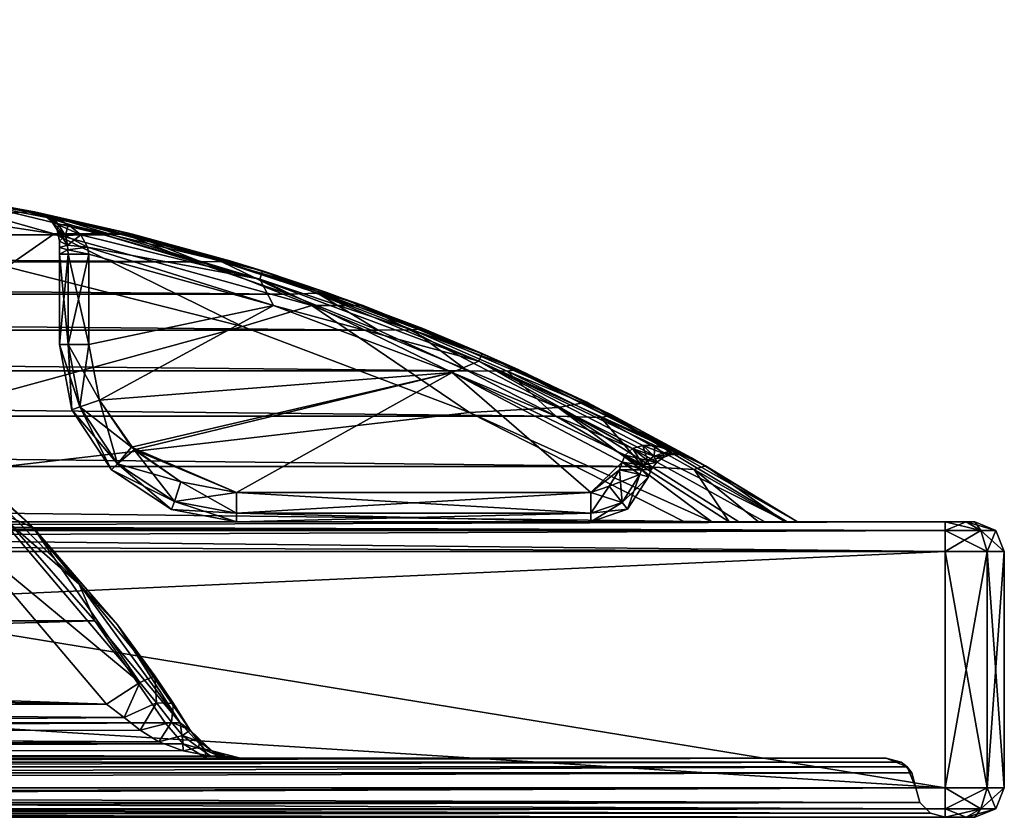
# Model space of a CAD drawing. Header units: inches. Extents: x -450 to 450, y 0 to 165.
# Tile 10 of 10: x 283 to 450, y 0 to 135. Entities that reach past the tile are written whole.
import ezdxf

# ---------------------------------------------------------------- set-up
doc = ezdxf.new("R2010")
doc.units = ezdxf.units.IN
doc.header["$MEASUREMENT"] = 0
doc.layers.add('Layer 1', color=7, linetype='Continuous')

# ---------------------------------------------------------------- blocks, each defined once
blk = doc.blocks.new('ML 90x47')
at = {"color": 9, "true_color": 0xc0c0c0}
mesh = blk.add_polyface(dxfattribs=at)
corners = [(440, 0, 230), (-440, 0, 225), (-440, 0, 230), (-440, 0, -225), (440, 0, -225), (-440, 0, -230), (-110.17, 73.51, 235), (-195, 45, 235), (-195, 135, 235), (-113.7, 69.71, 215), (-175, 135, 215), (-175, 25, 215), (-19.49, 10, 181.24), (-430, 10, 215), (-14.57, 10, 187.07), (-7.82, 10, 191.08), (0, 10, 192.5), (-240.6, 98.86, 210), (-200, 50, 210), (-281.24, 93.18, 210), (-200, 100, 210), (403.42, 50, -210), (-403.42, 50, -210), (-440, 50, -230), (-200, 50, 230), (440, 45, -235), (-440, 45, -235), (-440, 5, -235), (-203.77, 100.15, 82.91), (-224.25, 92.16, -118.91), (-233.68, 87.64, 83.95), (-247.4, 79.79, -133.28), (-9.65, 27.58, 98.46), (-274.04, 47.3, 96.74), (-297.94, 19.13, 99.2), (0, 35, 97.81), (-245.13, 70.32, 94.72), (-175, 90, 110.77), (-175, 25, 110.77), (-437.48, 0.68, -222.48), (437.48, 0.68, -222.48), (-440, 1.46, 233.54), (-440, 5, 235), (440, 5, 235), (440, 1.46, 233.54), (-440, 1.46, -233.54), (440, 0, -230), (440, 1.46, -233.54), (-200, 135, 230), (-199.33, 49.33, 232.5), (-198.54, 135, 233.54), (-197.52, 47.52, 234.32), (-440, 48.54, -233.54), (440, 48.54, -233.54), (-303.64, 14.76, 100.64), (-8.09, 14.36, 100.94), (-300.93, 16.91, 99.65), (-8.09, 11.32, 104.26), (-310.92, 11.27, 104.28), (-320.68, 10, 109.16), (-8.09, 19.13, 99.2), (-214.85, 93.34, 90.05), (-248.84, 75.77, 91.56), (-212.32, 87.3, 93.24), (-224.51, 91.67, -121.23), (-245.06, 79.31, -136.57), (-249.93, 77.69, -137.77), (-222.45, 91.43, -122.13), (-196.98, 100.89, -110.85)]
mesh.append_faces([[corners[k] for k in face] for face in [(0, 1, 2), (3, 4, 5), (6, 7, 8), (9, 10, 11), (12, 13, 14), (15, 14, 13), (16, 15, 13), (17, 18, 19), (20, 18, 17), (21, 22, 23), (24, 18, 20), (25, 26, 27), (28, 29, 30), (31, 30, 29), (32, 33, 34), (35, 36, 33), (37, 38, 11), (10, 37, 11), (3, 39, 40), (41, 42, 43), (44, 2, 41), (45, 5, 46), (27, 45, 47), (48, 49, 24), (49, 50, 51), (7, 51, 8), (52, 26, 25), (52, 53, 23), (54, 55, 56), (57, 58, 59), (56, 60, 34), (58, 55, 54), (30, 61, 28), (61, 30, 62), (36, 63, 61), (61, 62, 36), (64, 65, 66), (66, 31, 64), (67, 64, 68), (64, 67, 65), (29, 64, 31)]], dxfattribs={"color": 9})
mesh = blk.add_polyface(dxfattribs=at)
corners = [(195, 45, 235), (110.17, 73.51, 235), (195, 135, 235), (113.51, 70.17, 215), (175, 25, 215), (175, 135, 215), (430, 10, 215), (19.49, 10, 181.14), (14.59, 10, 187.19), (7.82, 10, 191.22), (200, 50, 230), (200, 135, 230), (200, 100, 210), (200, 50, 210), (198.1, 101.94, -107.54), (172.37, 107.66, 82.28), (203.93, 100.11, 82.91), (169.82, 108.02, -100.48), (140, 110, 82.09), (197.13, 100.78, -110.99), (222.52, 91.28, -122.3), (140.02, 108.83, -101.39), (169.3, 106.87, -103.73), (8.96, 29.31, 98.31), (297.94, 19.13, 99.2), (274.04, 47.3, 96.74), (212.32, 87.3, 93.24), (176.85, 97.62, 92.33), (140.05, 100.87, 92.05), (245.13, 70.32, 94.72), (0, 35, 97.81), (175, 25, 110.77), (175, 90, 110.77), (175, 101.48, 108.49), (198.54, 135, 233.54), (197.52, 47.52, 234.32), (199.33, 49.33, 232.5), (-440, 48.54, -233.54), (440, 45, -235), (440, 48.54, -233.54), (440, 50, -230), (-440, 50, -230), (8.09, 19.13, 99.2), (300.93, 16.91, 99.65), (214.85, 93.34, 90.05), (140.02, 106.42, 89.76), (178.1, 104.01, 89.13), (140.01, 108.86, 86.73), (197.33, 101.79, -109.25), (168.95, 107.84, -102.09), (140.01, 109.81, -99.53)]
mesh.append_faces([[corners[k] for k in face] for face in [(0, 1, 2), (3, 4, 5), (6, 7, 8), (8, 9, 6), (10, 11, 12), (13, 10, 12), (14, 15, 16), (15, 17, 18), (17, 15, 14), (19, 20, 21), (19, 21, 22), (23, 24, 25), (26, 27, 28), (29, 30, 25), (4, 31, 32), (33, 5, 32), (32, 5, 4), (34, 35, 2), (2, 35, 0), (35, 34, 36), (11, 36, 34), (10, 36, 11), (37, 38, 39), (40, 41, 39), (24, 42, 43), (27, 26, 44), (45, 27, 46), (28, 27, 45), (18, 47, 15), (47, 45, 46), (27, 44, 46), (46, 44, 16), (15, 46, 16), (15, 47, 46), (48, 19, 49), (17, 48, 49), (50, 49, 21), (19, 22, 49), (14, 48, 17), (49, 22, 21), (17, 49, 50)]], dxfattribs={"color": 9})
mesh = blk.add_polyface(dxfattribs=at)
corners = [(-195, 45, 235), (-110.17, 73.51, 235), (-113.7, 69.71, 235), (-115, 65, 235), (-113.51, 59.83, 235), (-118.76, 114.52, 235), (-99.19, 95.42, 235), (-195, 135, 235), (-105, 75, 235), (-110.17, 73.51, 215), (-105.89, 115.21, 215), (-175, 135, 215), (-85.16, 97.27, 215), (-105, 75, 215), (-95, 75, 215), (-113.7, 69.71, 215), (-359.08, 75.57, -191.98), (359.09, 75.56, -191.97), (-343.97, 82.46, -184.85), (-374.02, 67.89, -198.6), (374.03, 67.88, -198.58), (-297.32, 98.61, -160.85), (-313.14, 93.96, -169.27), (312.91, 94.02, -169.13), (282.14, 102.29, -152.55), (-282.19, 102.28, -152.57), (-328.72, 88.57, -177.3), (328.77, 88.55, -177.32), (343.98, 82.46, -184.85), (-388.81, 59.37, -204.62), (388.81, 59.37, -204.62), (-140, 110, 82.09), (-34.96, 110, 0.21), (-140, 110, -98.18), (-264.74, 65.24, -153.34), (264.72, 65.16, -153.44), (-281.64, 49.76, -171.79), (-91.13, 101.73, 225), (-109.45, 119.03, 225), (-115, 65, 215), (-113.51, 59.83, 215), (-110.17, 56.49, 235), (-110.17, 56.49, 215), (-105, 55, 235), (-95, 75, 235), (-89.83, 73.51, 215), (-175, 101.04, 108.66), (-175, 111.21, 101.98), (-20, 111.21, 101.98), (-175, 90, 110.77), (-20, 101.04, 108.66), (-113.4, 119.13, 232.07), (-94.71, 100.89, 232.07)]
mesh.append_faces([[corners[k] for k in face] for face in [(0, 1, 2), (0, 3, 4), (1, 5, 6), (1, 7, 5), (2, 3, 0), (8, 1, 6), (9, 10, 11), (9, 12, 10), (13, 14, 12), (11, 15, 9), (13, 12, 9), (16, 17, 18), (19, 20, 16), (21, 22, 23), (24, 25, 21), (22, 26, 27), (18, 28, 26), (19, 29, 30), (31, 32, 33), (34, 35, 36), (10, 37, 38), (37, 10, 12), (39, 40, 4), (41, 42, 43), (2, 1, 9), (15, 3, 2), (13, 1, 8), (1, 13, 9), (15, 39, 3), (15, 2, 9), (40, 41, 4), (39, 4, 3), (40, 42, 41), (44, 14, 13), (8, 44, 13), (45, 14, 44), (46, 47, 48), (49, 46, 50), (51, 52, 6), (51, 38, 52), (5, 51, 6), (37, 52, 38)]], dxfattribs={"color": 9})
mesh = blk.add_polyface(dxfattribs=at)
corners = [(20, 90, 110.77), (175, 90, 110.77), (175, 25, 110.77), (175, 101.48, 108.49), (20, 101.04, 108.66), (175, 111.21, 101.98), (110.17, 73.51, 235), (118.76, 114.52, 235), (195, 135, 235), (105, 75, 235), (99.19, 95.42, 235), (75.01, 79.13, 235), (95, 75, 235), (89.83, 73.51, 235), (105, 75, 215), (110.17, 73.51, 215), (85.16, 97.27, 215), (95, 75, 215), (105.89, 115.21, 215), (113.51, 70.17, 215), (175, 135, 215), (328.77, 88.55, -177.32), (-328.72, 88.57, -177.3), (343.98, 82.46, -184.85), (265.58, 105.49, -143.29), (-265.86, 105.43, -143.45), (282.14, 102.29, -152.55), (-297.32, 98.61, -160.85), (312.91, 94.02, -169.13), (297.52, 98.56, -160.95), (-313.14, 93.96, -169.27), (-343.97, 82.46, -184.85), (359.09, 75.56, -191.97), (374.03, 67.88, -198.58), (-359.08, 75.57, -191.98), (140, 110, -98.18), (34.97, 110, -0.11), (140, 110, 82.09), (91.15, 101.85, 225), (115, 65, 235), (115, 65, 215), (113.51, 70.17, 235), (86.3, 69.71, 215), (85, 65, 215), (85, 65, 235), (86.3, 69.71, 235), (89.83, 73.51, 215), (109.45, 119.03, 225), (94.71, 100.89, 232.07), (71.62, 85.34, 232.07), (113.4, 119.13, 232.07)]
mesh.append_faces([[corners[k] for k in face] for face in [(0, 1, 2), (0, 3, 1), (4, 5, 3), (6, 7, 8), (6, 9, 10), (9, 11, 10), (7, 6, 10), (12, 11, 9), (12, 13, 11), (14, 15, 16), (14, 16, 17), (15, 18, 16), (15, 19, 20), (15, 20, 18), (21, 22, 23), (24, 25, 26), (27, 28, 29), (29, 26, 27), (30, 21, 28), (31, 32, 23), (33, 32, 34), (35, 36, 37), (38, 16, 18), (39, 40, 41), (6, 41, 19), (40, 19, 41), (15, 9, 6), (6, 19, 15), (14, 9, 15), (12, 9, 14), (14, 17, 12), (42, 43, 44), (45, 46, 42), (42, 44, 45), (46, 13, 17), (13, 46, 45), (13, 12, 17), (38, 47, 48), (48, 49, 38), (48, 10, 49), (48, 7, 10), (48, 50, 7)]], dxfattribs={"color": 9})
mesh = blk.add_polyface(dxfattribs=at)
corners = [(200, 100, 210), (240.6, 98.86, 210), (200, 50, 210), (281.06, 93.19, 210), (235.95, 109.24, -124.28), (252.5, 107.73, -133.08), (260.86, 106.7, 200), (219.72, 110, 200), (233.84, 87.56, 83.95), (261.31, 70.35, 85.38), (247.38, 79.92, -133.13), (203.93, 100.11, 82.91), (224.17, 92.31, -118.74), (198.1, 101.94, -107.54), (303.64, 14.76, 100.64), (8.09, 14.36, 100.94), (306.84, 12.78, 102.24), (8.09, 11.32, 104.26), (310.92, 11.27, 104.28), (315.64, 10.32, 106.64), (8.09, 10, 109.16), (320.68, 10, 109.16), (300.93, 16.91, 99.65), (244.45, 105.61, 207.07), (216.17, 110, 201.23), (217.13, 110, 201.08), (219.01, 110, 200.59), (218.08, 110, 200.88), (214.24, 110, 201.43), (215.2, 110, 201.34), (213.27, 110, 201.5), (200, 107.07, 207.07), (248.84, 75.77, 91.56), (214.85, 93.34, 90.05), (212.32, 87.3, 93.24), (245.13, 70.32, 94.72), (267.64, 65.5, -149.89), (249.93, 77.69, -137.77), (224.51, 91.67, -121.23), (222.52, 91.28, -122.3), (197.33, 101.79, -109.25), (245.06, 79.19, -136.72), (264.72, 65.16, -153.44), (197.13, 100.78, -110.99), (235.45, 109.24, -125.05), (251.86, 107.73, -134.11), (234.25, 109.26, -124.99), (249.63, 107.77, -134.35)]
mesh.append_faces([[corners[k] for k in face] for face in [(0, 1, 2), (3, 2, 1), (4, 5, 6), (7, 4, 6), (8, 9, 10), (11, 8, 12), (10, 12, 8), (11, 12, 13), (14, 15, 16), (16, 17, 18), (18, 17, 19), (20, 21, 19), (15, 14, 22), (23, 1, 0), (24, 25, 23), (26, 6, 27), (23, 25, 27), (28, 29, 23), (24, 23, 29), (30, 23, 31), (23, 30, 28), (23, 27, 6), (31, 23, 0), (8, 32, 9), (32, 8, 33), (34, 35, 32), (33, 8, 11), (32, 33, 34), (10, 36, 37), (38, 12, 10), (10, 37, 38), (39, 40, 38), (38, 13, 12), (13, 38, 40), (41, 37, 42), (39, 38, 41), (38, 37, 41), (43, 40, 39), (4, 44, 5), (45, 5, 44), (46, 47, 44), (45, 44, 47)]], dxfattribs={"color": 9})
mesh = blk.add_polyface(dxfattribs=at)
corners = [(287.41, 101.91, -42.08), (286, 102.42, -45), (288.1, 101.65, -42.8), (288.82, 101.61, -43.54), (291.47, 100.32, -42.11), (289.86, 100.27, -40.8), (288.67, 100.91, -39.22), (288.82, 101.61, 113.54), (286, 102.42, 115), (288.1, 101.65, 112.8), (287.41, 101.91, 112.08), (288.67, 100.91, 109.22), (289.86, 100.27, 110.8), (260.86, 106.7, 200), (269.15, 105.47, -141.48), (301.68, 98.86, 200), (252.5, 107.73, -133.08), (285.76, 102.47, -149.68), (244.45, 105.61, 207.07), (289.08, 98.78, 207.07), (281.06, 93.19, 210), (240.6, 98.86, 210), (290, 97.52, -35.23), (290, 96.44, -35.06), (290, 96.44, 105.06), (289.61, 99.45, -36.79), (290, 97.52, 105.23), (289.61, 99.45, 106.79), (291.01, 98.49, -39.31), (268.27, 105.47, -142.92), (284.65, 102.46, -151.53), (251.86, 107.73, -134.11), (282.14, 102.29, -152.55), (297.52, 98.56, -160.95), (265.58, 105.49, -143.29), (249.63, 107.77, -134.35)]
mesh.append_faces([[corners[k] for k in face] for face in [(0, 1, 2), (3, 2, 1), (2, 4, 5), (2, 5, 0), (6, 0, 5), (3, 4, 2), (7, 8, 9), (10, 9, 8), (9, 11, 12), (7, 9, 12), (9, 10, 11), (13, 14, 8), (15, 13, 8), (13, 16, 14), (14, 1, 8), (17, 1, 14), (18, 13, 19), (19, 20, 18), (21, 18, 20), (15, 19, 13), (22, 23, 24), (6, 11, 0), (25, 22, 26), (1, 10, 8), (0, 10, 1), (0, 11, 10), (6, 27, 11), (27, 25, 26), (25, 27, 6), (12, 11, 27), (28, 6, 5), (28, 25, 6), (17, 14, 29), (17, 29, 30), (16, 31, 14), (29, 14, 31), (30, 32, 33), (29, 34, 32), (30, 29, 32), (35, 34, 31), (29, 31, 34)]], dxfattribs={"color": 9})
mesh = blk.add_polyface(dxfattribs=at)
corners = [(291.47, 100.32, 112.11), (288.82, 101.61, 113.54), (289.86, 100.27, 110.8), (286, 102.42, -45), (302.34, 98.71, -157.68), (324.36, 92.47, -45), (324.36, 92.47, 115), (301.68, 98.86, 200), (286, 102.42, 115), (285.76, 102.47, -149.68), (290, 96.44, -35.06), (290, 95.34, 105), (290, 96.44, 105.06), (290, 97.52, -35.23), (290, 97.52, 105.23), (290, 95.34, -35), (288.82, 101.61, -43.54), (291.47, 100.32, -42.11), (323.92, 91.07, -41.46), (293.6, 98.59, -40.9), (323.92, 91.07, 111.46), (293.6, 98.59, 110.9), (294.76, 96.49, 110.11), (291.38, 96.81, 108.6), (291.01, 98.49, 109.31), (289.61, 99.45, 106.79), (295, 95.34, 110), (291.42, 96.07, 108.53), (289.61, 99.45, -36.79), (291.38, 96.81, -38.6), (291.01, 98.49, -39.31), (294.76, 96.49, -40.11), (289.86, 100.27, -40.8), (291.46, 95.34, -38.54), (291.42, 96.07, -38.53), (295, 95.34, -40), (284.65, 102.46, -151.53), (301.01, 98.68, -159.96), (297.52, 98.56, -160.95), (312.91, 94.02, -169.13)]
mesh.append_faces([[corners[k] for k in face] for face in [(0, 1, 2), (3, 4, 5), (6, 7, 8), (3, 9, 4), (10, 11, 12), (13, 12, 14), (10, 15, 11), (3, 5, 16), (17, 16, 5), (17, 18, 19), (20, 1, 0), (1, 6, 8), (21, 20, 0), (22, 21, 23), (24, 14, 23), (24, 23, 21), (24, 0, 2), (14, 24, 25), (25, 24, 2), (24, 21, 0), (26, 22, 27), (12, 11, 27), (12, 23, 14), (12, 27, 23), (23, 27, 22), (13, 28, 29), (30, 31, 29), (30, 29, 28), (31, 30, 19), (19, 32, 17), (19, 30, 32), (33, 34, 35), (34, 15, 10), (29, 34, 10), (29, 31, 34), (13, 29, 10), (34, 33, 15), (34, 31, 35), (36, 37, 4), (36, 4, 9), (37, 38, 39), (37, 36, 38)]], dxfattribs={"color": 9})
mesh = blk.add_polyface(dxfattribs=at)
corners = [(361.58, 78.53, -45), (324.36, 92.47, -45), (335.3, 88.83, -172.87), (302.34, 98.71, -157.68), (318.86, 94.16, -165.41), (324.36, 92.47, 115), (361.58, 78.53, 115), (341.43, 86.61, 200), (351.56, 82.73, -179.93), (301.68, 98.86, 200), (332.73, 86.62, 207.07), (289.08, 98.78, 207.07), (320.97, 83.05, 210), (359.46, 68.54, 210), (320, 55, 110), (356.52, 75.26, 110), (302.65, 62.19, 110), (310.58, 56.8, 110), (296.8, 70.58, 110), (326.25, 86.61, 110), (320, 55, -40), (310.58, 56.8, -40), (302.19, 62.65, -40), (356.52, 75.26, -40), (296.8, 70.58, -40), (326.25, 86.61, -40), (361, 77.18, -41.46), (323.92, 91.07, -41.46), (294.76, 96.49, -40.11), (291.47, 100.32, -42.11), (323.92, 91.07, 111.46), (361, 77.18, 111.46), (294.76, 96.49, 110.11), (288.82, 101.61, 113.54), (301.01, 98.68, -159.96), (317.4, 94.09, -168.17), (333.69, 88.7, -176.08), (349.81, 82.53, -183.59), (328.77, 88.55, -177.32), (343.98, 82.46, -184.85), (312.91, 94.02, -169.13)]
mesh.append_faces([[corners[k] for k in face] for face in [(0, 1, 2), (3, 4, 1), (5, 6, 7), (2, 8, 0), (5, 7, 9), (1, 4, 2), (7, 10, 9), (9, 10, 11), (11, 10, 12), (10, 13, 12), (14, 15, 16), (17, 14, 16), (18, 15, 19), (18, 16, 15), (20, 21, 22), (23, 20, 22), (24, 23, 22), (24, 25, 23), (0, 26, 27), (27, 26, 25), (0, 27, 1), (28, 27, 25), (25, 26, 23), (1, 27, 29), (30, 19, 15), (6, 5, 31), (19, 30, 32), (15, 31, 30), (33, 30, 5), (30, 31, 5), (34, 4, 3), (35, 36, 2), (8, 36, 37), (4, 35, 2), (2, 36, 8), (34, 35, 4), (36, 38, 39), (37, 36, 39), (35, 40, 38), (36, 35, 38), (35, 34, 40)]], dxfattribs={"color": 9})
mesh = blk.add_polyface(dxfattribs=at)
corners = [(200, 50, 210), (320.97, 83.05, 210), (359.46, 68.54, 210), (281.06, 93.19, 210), (267.64, 65.5, -149.89), (247.38, 79.92, -133.13), (261.31, 70.35, 85.38), (289.08, 98.78, 207.07), (248.84, 75.77, 91.56), (278.81, 51.96, 93.61), (245.13, 70.32, 94.72), (273.04, 60.17, -158.51), (249.93, 77.69, -137.77), (264.72, 65.16, -153.44), (290, 95.34, -35), (290, 80, 105), (290, 95.34, 105), (290, 80, -35), (295, 80, 110), (326.25, 86.61, 110), (295, 95.34, 110), (296.8, 70.58, 110), (326.25, 86.61, -40), (296.8, 70.58, -40), (295, 80, -40), (295, 95.34, -40), (294.76, 96.49, -40.11), (293.6, 98.59, -40.9), (323.92, 91.07, -41.46), (294.76, 96.49, 110.11), (323.92, 91.07, 111.46), (293.6, 98.59, 110.9), (292.11, 68.96, -35), (292.11, 68.96, 105), (291.42, 96.07, 108.53), (291.46, 95.34, 108.54), (291.46, 80, 108.54), (293.47, 69.5, 108.54), (299.82, 59.82, 108.54), (298.79, 58.79, 105), (291.46, 95.34, -38.54), (291.46, 80, -38.54), (293.47, 69.5, -38.54), (302.19, 62.65, -40), (299.82, 59.82, -38.54)]
mesh.append_faces([[corners[k] for k in face] for face in [(0, 1, 2), (3, 1, 0), (4, 5, 6), (3, 7, 1), (8, 9, 6), (9, 8, 10), (4, 11, 12), (12, 11, 13), (14, 15, 16), (14, 17, 15), (18, 19, 20), (18, 21, 19), (22, 23, 24), (22, 24, 25), (26, 22, 25), (27, 28, 26), (19, 29, 20), (29, 30, 31), (32, 33, 15), (32, 15, 17), (34, 35, 20), (35, 34, 16), (20, 35, 18), (15, 36, 16), (35, 16, 36), (35, 36, 18), (37, 21, 18), (21, 37, 38), (36, 37, 18), (33, 36, 15), (39, 37, 33), (33, 37, 36), (14, 40, 17), (24, 41, 25), (40, 25, 41), (40, 41, 17), (41, 23, 42), (41, 42, 17), (41, 24, 23), (42, 23, 43), (32, 42, 44), (42, 32, 17)]], dxfattribs={"color": 9})
mesh = blk.add_polyface(dxfattribs=at)
corners = [(-175, 25, 110.77), (-17.5, 25, 170), (-175, 25, 215), (-105, 55, 235), (-195, 45, 235), (-110.17, 56.49, 235), (-95, 55, 235), (-113.51, 59.83, 235), (-113.51, 59.83, 215), (-115, 65, 215), (-95, 55, 215), (-105, 55, 215), (-110.17, 56.49, 215), (-113.7, 69.71, 215), (-430, 10, -220), (-314.87, 10, -219.18), (314.87, 10, -219.18), (-22.08, 10, 165.92), (-19.49, 10, 158.76), (-320.68, 10, 109.16), (-8.09, 10, 109.16), (-19.49, 10, 181.24), (-22.17, 10, 173.75), (-433.54, 8.54, -220), (433.54, 8.54, -220), (-435, 5, -220), (430, 10, -220), (-403.42, 50, -210), (403.42, 50, -210), (-388.81, 59.37, -204.62), (307.9, 15.97, -212.06), (-310.92, 12.44, -216.27), (-307.9, 15.97, -212.06), (295.97, 33.24, -191.47), (-295.96, 33.25, -191.47), (-281.64, 49.76, -171.79), (281.62, 49.71, -171.85), (310.92, 12.44, -216.27), (-9.83, 23.18, 98.85), (-297.94, 19.13, 99.2), (-8.09, 19.13, 99.2), (-274.04, 47.3, 96.74), (-9.65, 27.58, 98.46), (-7.62, 31.44, 98.12), (-4.3, 34.02, 97.9), (-20, 25, 110.77), (-175, 90, 110.77), (-89.83, 56.49, 235), (-435.67, 2.5, -220.67), (435.67, 2.5, -220.67), (-437.48, 0.68, -222.48), (435, 5, -220), (437.48, 0.68, 222.48), (-435.67, 2.5, 220.67), (-437.48, 0.68, 222.48), (-440, 0, 225), (440, 0, 225), (435.67, 2.5, 220.67), (-435, 5, 220), (-8.09, 14.36, 100.94), (-300.93, 16.91, 99.65), (-310.92, 11.27, 104.28), (-8.09, 11.32, 104.26), (434.33, 7.5, 219.33), (-434.33, 7.5, 219.33), (-430, 10, 215), (-432.52, 9.32, 217.52), (430, 10, 215), (432.52, 9.32, 217.52)]
mesh.append_faces([[corners[k] for k in face] for face in [(0, 1, 2), (3, 4, 5), (3, 6, 4), (7, 5, 4), (8, 9, 2), (10, 11, 2), (2, 12, 8), (11, 12, 2), (13, 2, 9), (14, 15, 16), (17, 18, 19), (20, 19, 18), (21, 22, 19), (19, 22, 17), (23, 24, 25), (23, 14, 26), (27, 28, 29), (30, 31, 32), (33, 32, 34), (35, 36, 34), (31, 37, 15), (38, 39, 40), (41, 42, 43), (44, 41, 43), (39, 38, 42), (45, 0, 46), (12, 11, 3), (10, 47, 6), (6, 3, 10), (11, 10, 3), (48, 49, 50), (25, 51, 48), (52, 53, 54), (54, 55, 56), (57, 58, 53), (59, 40, 60), (61, 62, 59), (20, 62, 19), (63, 64, 58), (65, 66, 67), (66, 64, 68)]], dxfattribs={"color": 9})
mesh = blk.add_polyface(dxfattribs=at)
corners = [(-20, 25, 110.77), (-20, 25, 137.96), (-175, 25, 110.77), (-17.07, 25, 145.04), (-16.15, 25, 163.45), (-17.5, 25, 170), (-175, 25, 215), (-16, 25, 176.81), (-12.08, 25, 182.41), (-6.66, 25, 186.04), (0, 25, 187.5), (-440, 5, 235), (-195, 45, 235), (440, 5, 235), (-15.94, 60.81, 235), (-86.3, 60.29, 235), (-46.83, 67.17, 235), (-85, 65, 235), (-75.01, 79.13, 235), (-89.83, 73.51, 235), (-95, 75, 235), (-86.49, 70.17, 235), (-105, 75, 235), (-89.83, 56.49, 235), (-95, 55, 235), (-86.3, 60.29, 215), (-89.83, 56.49, 215), (0, 70, 215), (-86.49, 70.17, 215), (-85, 65, 215), (-30.94, 73.3, 215), (-59.87, 82.78, 215), (-89.83, 73.51, 215), (245.06, 79.19, -136.72), (-264.74, 65.24, -153.34), (-245.06, 79.31, -136.57), (-212.32, 87.3, 93.24), (-245.13, 70.32, 94.72), (245.13, 70.32, 94.72), (-4.3, 34.02, 97.9), (0, 35, 97.81), (-274.04, 47.3, 96.74), (-175, 90, 110.77), (-20, 90, 110.77), (-95, 55, 215), (-42.75, 76.35, 225), (-15.22, 67.85, 232.07), (-44.72, 73.91, 232.07), (-71.62, 85.34, 232.07)]
mesh.append_faces([[corners[k] for k in face] for face in [(0, 1, 2), (3, 2, 1), (3, 4, 2), (5, 2, 4), (6, 7, 8), (5, 7, 6), (6, 9, 10), (8, 9, 6), (11, 12, 13), (14, 15, 16), (16, 15, 17), (18, 19, 20), (21, 16, 17), (20, 22, 18), (21, 18, 16), (18, 21, 19), (23, 14, 24), (23, 15, 14), (25, 26, 27), (28, 29, 30), (31, 32, 28), (25, 30, 29), (28, 30, 31), (25, 27, 30), (33, 34, 35), (36, 37, 38), (39, 40, 41), (42, 43, 0), (29, 28, 21), (19, 32, 20), (15, 23, 26), (25, 17, 15), (23, 44, 26), (25, 29, 17), (25, 15, 26), (28, 19, 21), (29, 21, 17), (28, 32, 19), (45, 46, 47), (47, 16, 48), (16, 47, 14)]], dxfattribs={"color": 9})
mesh = blk.add_polyface(dxfattribs=at)
corners = [(16.06, 25, 176.81), (17.44, 25, 170.26), (175, 25, 215), (6.88, 25, 186.05), (0, 25, 187.5), (175, 25, 110.77), (16.19, 25, 163.38), (17.07, 25, 145.04), (20, 25, 137.96), (20, 25, 110.77), (12.23, 25, 182.49), (20, 90, 110.77), (15.94, 60.81, 235), (89.83, 56.49, 235), (95, 55, 235), (195, 45, 235), (-95, 55, 235), (86.49, 59.83, 235), (46.83, 67.17, 235), (85, 65, 235), (85, 65, 215), (30.94, 73.3, 215), (86.49, 59.83, 215), (-95, 55, 215), (95, 55, 215), (0, 70, 215), (89.83, 56.49, 215), (314.87, 10, -219.18), (430, 10, -220), (-430, 10, -220), (310.92, 12.44, -216.27), (-314.87, 10, -219.18), (264.72, 65.16, -153.44), (281.62, 49.71, -171.85), (-281.64, 49.76, -171.79), (295.97, 33.24, -191.47), (-295.96, 33.25, -191.47), (-310.92, 12.44, -216.27), (307.9, 15.97, -212.06), (-307.9, 15.97, -212.06), (9.96, 24.37, 98.74), (8.09, 19.13, 99.2), (297.94, 19.13, 99.2), (8.96, 29.31, 98.31), (0, 35, 97.81), (5.34, 33.43, 97.95), (274.04, 47.3, 96.74), (110.17, 56.49, 215), (110.17, 56.49, 235), (105, 55, 215), (113.7, 60.29, 235), (105, 55, 235), (8.09, 14.36, 100.94), (8.09, 11.32, 104.26), (306.84, 12.78, 102.24), (8.09, 10, 109.16), (315.64, 10.32, 106.64), (300.93, 16.91, 99.65)]
mesh.append_faces([[corners[k] for k in face] for face in [(0, 1, 2), (3, 2, 4), (5, 6, 7), (7, 8, 5), (8, 9, 5), (2, 10, 0), (3, 10, 2), (6, 2, 1), (9, 11, 5), (12, 13, 14), (14, 15, 16), (17, 12, 18), (12, 17, 13), (19, 17, 18), (20, 21, 22), (23, 2, 24), (22, 25, 26), (27, 28, 29), (30, 27, 31), (32, 33, 34), (33, 35, 36), (30, 37, 38), (38, 39, 35), (40, 41, 42), (40, 42, 43), (44, 45, 46), (46, 45, 43), (47, 48, 49), (48, 47, 50), (48, 51, 49), (19, 20, 17), (13, 17, 22), (20, 22, 17), (26, 14, 13), (13, 22, 26), (24, 14, 26), (49, 51, 24), (51, 14, 24), (52, 53, 54), (55, 56, 53), (57, 41, 52)]], dxfattribs={"color": 9})
mesh = blk.add_polyface(dxfattribs=at)
corners = [(361.58, 78.53, -45), (383.6, 68.09, -192.65), (397.04, 60.83, -45), (397.04, 60.83, 115), (379.32, 70.26, 200), (361.58, 78.53, 115), (367.66, 75.82, -186.52), (341.43, 86.61, 200), (351.56, 82.73, -179.93), (374.46, 69.38, 207.07), (332.73, 86.62, 207.07), (359.46, 68.54, 210), (400.5, 50, 209.72), (384.86, 58.83, 110), (385.26, 60.09, 110), (380, 55, 110), (385.81, 61.29, 110), (356.52, 75.26, 110), (320, 55, 110), (356.52, 75.26, -40), (380, 55, -40), (320, 55, -40), (385.26, 60.09, -40), (385.81, 61.29, -40), (384.86, 58.83, -40), (361, 77.18, -41.46), (388.79, 62.93, -40.89), (387.01, 62.4, -40.25), (394.05, 62.19, -43.36), (390.83, 62.93, -41.78), (394.05, 62.19, 113.36), (361, 77.18, 111.46), (390.83, 62.93, 111.78), (388.79, 62.93, 110.89), (387.01, 62.4, 110.25), (383.09, 56.07, 110), (388.3, 58, 108.54), (388.3, 58, -38.54), (349.81, 82.53, -183.59), (365.8, 75.53, -190.67), (381.67, 67.65, -197.26), (374.03, 67.88, -198.58), (388.81, 59.37, -204.62), (359.09, 75.56, -191.97), (343.98, 82.46, -184.85)]
mesh.append_faces([[corners[k] for k in face] for face in [(0, 1, 2), (3, 4, 5), (0, 6, 1), (5, 4, 7), (0, 8, 6), (7, 4, 9), (10, 7, 9), (11, 9, 12), (11, 10, 9), (13, 14, 15), (14, 16, 17), (17, 18, 15), (14, 17, 15), (19, 20, 21), (19, 22, 20), (23, 22, 19), (22, 24, 20), (25, 26, 27), (19, 27, 23), (28, 25, 0), (2, 28, 0), (27, 19, 25), (25, 29, 26), (28, 29, 25), (30, 3, 5), (31, 32, 30), (31, 33, 32), (17, 34, 31), (16, 34, 17), (30, 5, 31), (33, 31, 34), (13, 35, 36), (24, 22, 37), (6, 8, 38), (39, 40, 1), (1, 6, 39), (6, 38, 39), (40, 41, 42), (39, 43, 41), (40, 39, 41), (38, 44, 43), (39, 38, 43)]], dxfattribs={"color": 9})
mesh = blk.add_polyface(dxfattribs=at)
corners = [(440, 0, -230), (-440, 0, -230), (440, 0, -225), (440, 0, 225), (-440, 0, 225), (440, 0, 230), (16.19, 25, 163.38), (175, 25, 110.77), (175, 25, 215), (195, 45, 235), (440, 5, 235), (-195, 45, 235), (105, 55, 235), (110.17, 56.49, 235), (113.51, 70.17, 235), (115, 65, 235), (110.17, 73.51, 235), (113.7, 60.29, 235), (95, 55, 235), (113.51, 70.17, 215), (115, 65, 215), (113.7, 60.29, 215), (110.17, 56.49, 215), (105, 55, 215), (95, 55, 215), (7.82, 10, 191.22), (0, 10, 192.5), (430, 10, 215), (19.49, 10, 181.14), (320.68, 10, 109.16), (22.09, 10, 173.84), (8.09, 10, 109.16), (19.29, 10, 158.67), (22.12, 10, 166.02), (440, 50, -230), (403.42, 50, -210), (-440, 50, -230), (440, 5, -235), (440, 45, -235), (-440, 5, -235), (-433.54, 8.54, -220), (430, 10, -220), (433.54, 8.54, -220), (435, 5, -220), (-435, 5, -220), (374.03, 67.88, -198.58), (-374.02, 67.89, -198.6), (388.81, 59.37, -204.62), (-388.81, 59.37, -204.62), (-437.48, 0.68, -222.48), (435.67, 2.5, -220.67), (437.48, 0.68, -222.48), (-440, 0, -225), (-435.67, 2.5, -220.67), (437.48, 0.68, 222.48), (-437.48, 0.68, 222.48), (435.67, 2.5, 220.67), (-435.67, 2.5, 220.67), (435, 5, 220), (-435, 5, 220), (-440, 0, 230), (440, 1.46, 233.54), (-440, 1.46, 233.54), (440, 1.46, -233.54), (-440, 1.46, -233.54), (432.52, 9.32, 217.52), (-434.33, 7.5, 219.33), (434.33, 7.5, 219.33), (-432.52, 9.32, 217.52)]
mesh.append_faces([[corners[k] for k in face] for face in [(0, 1, 2), (3, 4, 5), (6, 7, 8), (9, 10, 11), (9, 12, 13), (14, 9, 15), (14, 16, 9), (17, 9, 13), (17, 15, 9), (12, 9, 18), (8, 19, 20), (8, 21, 22), (20, 21, 8), (8, 23, 24), (22, 23, 8), (25, 26, 27), (28, 29, 30), (29, 31, 32), (32, 33, 29), (33, 30, 29), (34, 35, 36), (37, 38, 39), (40, 41, 42), (43, 44, 42), (45, 46, 47), (47, 48, 35), (21, 20, 15), (17, 22, 21), (21, 15, 17), (49, 50, 51), (51, 2, 52), (53, 43, 50), (3, 54, 55), (56, 57, 54), (58, 59, 56), (5, 60, 61), (61, 62, 10), (63, 37, 39), (63, 64, 0), (65, 66, 67), (58, 67, 59), (65, 27, 68)]], dxfattribs={"color": 9})
mesh = blk.add_polyface(dxfattribs=at)
corners = [(320.68, 10, 109.16), (19.49, 10, 181.14), (430, 10, 215), (395.82, 50, 210), (200, 50, 230), (200, 50, 210), (285.56, 49.04, 87.15), (285.06, 49.58, -168.38), (267.64, 65.5, -149.89), (261.31, 70.35, 85.38), (299.84, 32.58, -188.14), (306.16, 23.95, 89.24), (440, 48.54, 233.54), (197.52, 47.52, 234.32), (199.33, 49.33, 232.5), (440, 45, 235), (195, 45, 235), (440, 50, 230), (297.94, 19.13, 99.2), (300.93, 16.91, 99.65), (303.61, 22.79, 96.11), (306.41, 19.4, 96.36), (303.64, 14.76, 100.64), (274.04, 47.3, 96.74), (278.81, 51.96, 93.61), (245.13, 70.32, 94.72), (273.04, 60.17, -158.51), (293.35, 39.47, -183), (281.62, 49.71, -171.85), (295.97, 33.24, -191.47), (264.72, 65.16, -153.44), (310.45, 16, -210.76), (307.9, 15.97, -212.06), (298.79, 58.79, 105), (292.11, 68.96, 105), (298.79, 58.79, -35), (292.11, 68.96, -35), (308.96, 52.11, -35), (308.96, 52.11, 105), (309.5, 53.47, 108.54), (302.65, 62.19, 110), (299.82, 59.82, 108.54), (296.8, 70.58, 110), (293.47, 69.5, 108.54), (309.5, 53.47, -38.54), (299.82, 59.82, -38.54), (293.47, 69.5, -38.54), (302.19, 62.65, -40), (310.58, 56.8, -40)]
mesh.append_faces([[corners[k] for k in face] for face in [(0, 1, 2), (3, 4, 5), (6, 7, 8), (8, 9, 6), (10, 6, 11), (6, 10, 7), (12, 13, 14), (15, 16, 13), (4, 17, 14), (18, 19, 20), (21, 11, 20), (21, 20, 19), (21, 19, 22), (23, 20, 24), (20, 6, 24), (20, 11, 6), (18, 20, 23), (25, 23, 24), (24, 6, 9), (26, 7, 27), (27, 28, 26), (27, 29, 28), (28, 30, 26), (31, 27, 10), (29, 31, 32), (27, 7, 10), (29, 27, 31), (26, 8, 7), (33, 34, 35), (34, 36, 35), (33, 35, 37), (38, 33, 37), (39, 40, 41), (40, 42, 41), (38, 41, 33), (33, 41, 43), (37, 35, 44), (45, 46, 47), (45, 47, 48), (36, 45, 35), (35, 45, 44)]], dxfattribs={"color": 9})
mesh = blk.add_polyface(dxfattribs=at)
corners = [(374.46, 69.38, 207.07), (379.32, 70.26, 200), (413.21, 50, 204.28), (386.19, 52.14, 105), (386.19, 52.14, -35), (389.72, 57.65, -35), (389.72, 57.65, 105), (390.2, 58.88, -35), (391.16, 60.13, 105.49), (390.2, 58.88, 105), (391.16, 60.13, -35.49), (388.3, 58, 108.54), (385.28, 53.29, 108.54), (385.26, 60.09, 110), (388.55, 58.81, 108.54), (388.91, 59.59, 108.54), (385.81, 61.29, 110), (384.86, 58.83, 110), (389.56, 60.39, 108.7), (390.68, 61.15, 109.3), (387.01, 62.4, 110.25), (388.79, 62.93, 110.89), (392.17, 61.65, 110.36), (390.83, 62.93, 111.78), (388.3, 58, -38.54), (385.28, 53.29, -38.54), (388.91, 59.59, -38.54), (388.55, 58.81, -38.54), (385.81, 61.29, -40), (385.26, 60.09, -40), (389.56, 60.39, -38.7), (387.01, 62.4, -40.25), (388.79, 62.93, -40.89), (390.68, 61.15, -39.3), (390.83, 62.93, -41.78), (388.81, 59.37, -204.62), (397.48, 58.84, -203.27), (381.67, 67.65, -197.26), (383.6, 68.09, -192.65), (399.38, 59.49, -198.13)]
mesh.append_faces([[corners[k] for k in face] for face in [(0, 1, 2), (3, 4, 5), (5, 6, 3), (7, 8, 9), (5, 7, 9), (5, 9, 6), (7, 10, 8), (11, 12, 6), (12, 3, 6), (13, 14, 15), (13, 15, 16), (13, 17, 14), (9, 14, 6), (11, 14, 17), (14, 11, 6), (15, 14, 9), (9, 8, 15), (15, 18, 16), (18, 15, 8), (18, 19, 20), (21, 22, 23), (19, 21, 20), (20, 16, 18), (21, 19, 22), (24, 4, 25), (24, 5, 4), (26, 27, 28), (5, 27, 7), (27, 5, 24), (28, 27, 29), (27, 24, 29), (27, 26, 7), (30, 26, 31), (26, 30, 7), (31, 26, 28), (30, 31, 32), (30, 33, 10), (30, 10, 7), (30, 32, 33), (32, 34, 33), (35, 36, 37), (38, 37, 39)]], dxfattribs={"color": 9})
mesh = blk.add_polyface(dxfattribs=at)
corners = [(394.05, 62.19, -43.36), (397.04, 60.83, -45), (394.67, 61.68, -42.52), (395.46, 61.4, -41.73), (393.62, 61.38, -38.56), (392.17, 61.65, -40.36), (390.83, 62.93, -41.78), (395.46, 61.4, 111.73), (397.04, 60.83, 115), (394.67, 61.68, 112.52), (394.05, 62.19, 113.36), (390.83, 62.93, 111.78), (392.17, 61.65, 110.36), (393.62, 61.38, 108.56), (399.38, 59.49, -198.13), (415, 50, -202.96), (415, 50, 200), (379.32, 70.26, 200), (383.6, 68.09, -192.65), (374.46, 69.38, 207.07), (405.07, 50, 208.81), (400.5, 50, 209.72), (409.46, 50, 207.11), (413.21, 50, 204.28), (392.36, 60.96, -36.78), (391.16, 60.13, 105.49), (391.16, 60.13, -35.49), (392.36, 60.96, 106.78), (389.56, 60.39, 108.7), (390.68, 61.15, 109.3), (390.68, 61.15, -39.3), (381.67, 67.65, -197.26), (397.48, 58.84, -203.27), (403.42, 50, -210), (408.37, 50, -209.45), (388.81, 59.37, -204.62), (412.87, 50, -207.32)]
mesh.append_faces([[corners[k] for k in face] for face in [(0, 1, 2), (3, 2, 1), (2, 4, 5), (2, 5, 0), (6, 0, 5), (3, 4, 2), (7, 8, 9), (10, 9, 8), (9, 11, 12), (7, 9, 12), (13, 7, 12), (9, 10, 11), (14, 15, 16), (16, 17, 8), (8, 1, 14), (14, 1, 18), (16, 8, 14), (19, 20, 21), (19, 22, 20), (16, 23, 17), (22, 19, 23), (1, 8, 3), (4, 13, 24), (25, 26, 27), (26, 24, 27), (24, 13, 27), (7, 4, 3), (4, 7, 13), (7, 3, 8), (25, 27, 28), (29, 13, 12), (27, 29, 28), (29, 27, 13), (30, 6, 5), (5, 4, 24), (24, 30, 5), (30, 24, 26), (31, 32, 14), (33, 34, 32), (32, 35, 33), (14, 36, 15), (14, 32, 36)]], dxfattribs={"color": 9})
mesh = blk.add_polyface(dxfattribs=at)
corners = [(318.16, 10.32, 104.12), (316.94, 10.48, 105.42), (320.68, 10, 109.16), (315.64, 10.32, 106.64), (315.8, 11.27, 99.4), (440, 45, 235), (440, 5, 235), (195, 45, 235), (320.68, 10, -217.36), (430, 10, -220), (317.91, 10, -218.72), (314.87, 10, -219.18), (359.46, 68.54, 210), (395.82, 50, 210), (200, 50, 210), (440, 50, 230), (200, 50, 230), (440, 48.54, 233.54), (197.52, 47.52, 234.32), (199.33, 49.33, 232.5), (315.8, 11.27, -215.08), (400.5, 50, 209.72), (384.86, 58.83, 110), (380, 55, 110), (383.09, 56.07, 110), (380, 55, -40), (384.86, 58.83, -40), (383.09, 56.07, -40), (320, 50, 105), (320, 50, -35), (380, 50, -35), (380, 50, 105), (386.19, 52.14, -35), (386.19, 52.14, 105), (320, 55, 110), (310.58, 56.8, 110), (320, 51.46, 108.54), (380, 51.46, 108.54), (385.28, 53.29, 108.54), (388.3, 58, 108.54), (320, 55, -40), (380, 51.46, -38.54), (320, 51.46, -38.54), (385.28, 53.29, -38.54), (388.3, 58, -38.54)]
mesh.append_faces([[corners[k] for k in face] for face in [(0, 1, 2), (2, 1, 3), (0, 4, 1), (5, 6, 7), (8, 2, 9), (10, 8, 9), (11, 10, 9), (12, 13, 14), (15, 16, 13), (17, 5, 18), (15, 17, 19), (0, 2, 8), (8, 20, 0), (4, 0, 20), (12, 21, 13), (20, 8, 10), (22, 23, 24), (25, 26, 27), (28, 29, 30), (31, 28, 30), (31, 32, 33), (30, 32, 31), (34, 35, 36), (34, 36, 23), (31, 37, 28), (36, 28, 37), (36, 37, 23), (38, 23, 37), (39, 24, 38), (23, 38, 24), (33, 37, 31), (33, 38, 37), (40, 25, 41), (29, 42, 30), (40, 41, 42), (42, 41, 30), (43, 26, 44), (30, 41, 43), (41, 25, 27), (43, 32, 30), (43, 27, 26), (27, 43, 41)]], dxfattribs={"color": 9})
mesh = blk.add_polyface(dxfattribs=at)
corners = [(310.92, 11.27, 104.28), (315.64, 10.32, 106.64), (313.52, 11.84, 102), (316.94, 10.48, 105.42), (315.8, 11.27, 99.4), (309.3, 19.27, 90.15), (312.16, 14.76, -208.84), (306.16, 23.95, 89.24), (299.84, 32.58, -188.14), (312.16, 14.76, 92.13), (315.8, 11.27, -215.08), (313.76, 12.78, 95.32), (303.64, 14.76, 100.64), (306.84, 12.78, 102.24), (308.98, 16.09, 97.46), (310.81, 13.83, 99.29), (306.41, 19.4, 96.36), (310.45, 16, -210.76), (314.7, 11.39, -216.85), (310.92, 12.44, -216.27), (307.9, 15.97, -212.06), (314.87, 10, -219.18), (317.91, 10, -218.72), (308.96, 52.11, -35), (320, 50, -35), (308.96, 52.11, 105), (320, 50, 105), (320, 51.46, 108.54), (309.5, 53.47, 108.54), (310.58, 56.8, 110), (302.65, 62.19, 110), (299.82, 59.82, 108.54), (309.5, 53.47, -38.54), (320, 55, -40), (320, 51.46, -38.54), (299.82, 59.82, -38.54), (310.58, 56.8, -40)]
mesh.append_faces([[corners[k] for k in face] for face in [(0, 1, 2), (3, 4, 2), (3, 2, 1), (5, 6, 7), (8, 7, 6), (6, 5, 9), (10, 6, 11), (4, 10, 11), (9, 11, 6), (12, 13, 14), (15, 9, 14), (15, 14, 13), (15, 0, 2), (9, 15, 11), (11, 2, 4), (11, 15, 2), (15, 13, 0), (16, 12, 14), (7, 16, 5), (5, 14, 9), (5, 16, 14), (17, 8, 6), (17, 18, 19), (17, 19, 20), (6, 10, 18), (17, 6, 18), (19, 18, 21), (22, 18, 10), (18, 22, 21), (23, 24, 25), (24, 26, 25), (27, 28, 26), (27, 29, 28), (30, 28, 29), (25, 28, 31), (28, 25, 26), (32, 33, 34), (23, 32, 34), (23, 34, 24), (32, 35, 36), (32, 36, 33)]], dxfattribs={"color": 9})
mesh = blk.add_polyface(dxfattribs=at)
corners = [(440, 0, 225), (440, 0, 230), (443.54, 0, 228.54), (440, 0, -225), (443.54, 0, -228.54), (440, 0, -230), (445, 0, -225), (445, 0, 225), (430, 10, -220), (320.68, 10, 109.16), (430, 10, 215), (443.54, 50, -228.54), (445, 50, -225), (440, 50, -230), (415, 50, -202.96), (412.87, 50, -207.32), (408.37, 50, -209.45), (395.82, 50, 210), (400.5, 50, 209.72), (440, 50, 230), (415, 50, 200), (405.07, 50, 208.81), (445, 50, 225), (409.46, 50, 207.11), (413.21, 50, 204.28), (403.42, 50, -210), (437.48, 0.68, -222.48), (435.67, 2.5, 220.67), (437.48, 0.68, 222.48), (435.67, 2.5, -220.67), (435, 5, 220), (435, 5, -220), (440, 45, -235), (440, 5, -235), (447.07, 45, -232.07), (446.04, 1.46, -231.04), (440, 1.46, -233.54), (447.07, 5, -232.07), (447.07, 5, 232.07), (440, 5, 235), (440, 45, 235), (440, 1.46, 233.54), (446.04, 1.46, 231.04), (443.54, 50, 228.54), (440, 48.54, 233.54), (446.04, 48.54, 231.04), (440, 48.54, -233.54), (446.04, 48.54, -231.04), (433.54, 8.54, -220), (434.33, 7.5, 219.33), (432.52, 9.32, 217.52), (397.48, 58.84, -203.27)]
mesh.append_faces([[corners[k] for k in face] for face in [(0, 1, 2), (3, 4, 5), (3, 6, 4), (7, 3, 0), (7, 0, 2), (8, 9, 10), (11, 12, 13), (12, 14, 15), (16, 12, 15), (17, 18, 19), (20, 14, 12), (19, 21, 22), (21, 19, 18), (22, 23, 24), (21, 23, 22), (22, 24, 20), (22, 20, 12), (16, 13, 12), (16, 25, 13), (26, 27, 28), (28, 0, 3), (3, 26, 28), (29, 27, 26), (29, 30, 27), (31, 30, 29), (32, 33, 34), (35, 36, 5), (37, 33, 36), (38, 39, 40), (41, 2, 1), (41, 39, 42), (43, 44, 19), (44, 45, 40), (32, 34, 46), (13, 46, 47), (31, 48, 49), (10, 50, 8), (50, 48, 8), (30, 31, 49), (48, 50, 49), (16, 15, 51)]], dxfattribs={"color": 9})
mesh = blk.add_polyface(dxfattribs=at)
corners = [(445, 0, 225), (445, 0, -225), (440, 0, -225), (440, 50, 230), (445, 50, 225), (443.54, 50, 228.54), (450, 45, 225), (450, 45, -225), (450, 5, -225), (450, 5, 225), (448.54, 1.46, -225), (448.54, 1.46, 225), (447.07, 5, -232.07), (447.07, 45, -232.07), (440, 5, -235), (443.54, 0, -228.54), (440, 0, -230), (446.04, 1.46, -231.04), (440, 1.46, -233.54), (447.07, 45, 232.07), (447.07, 5, 232.07), (440, 45, 235), (446.04, 1.46, 231.04), (443.54, 0, 228.54), (440, 5, 235), (440, 1.46, 233.54), (448.54, 48.54, 225), (446.04, 48.54, 231.04), (440, 48.54, 233.54), (448.54, 48.54, -225), (445, 50, -225), (440, 48.54, -233.54), (446.04, 48.54, -231.04), (443.54, 50, -228.54), (440, 50, -230)]
mesh.append_faces([[corners[k] for k in face] for face in [(0, 1, 2), (3, 4, 5), (6, 7, 8), (9, 6, 8), (10, 1, 0), (11, 9, 8), (8, 10, 11), (11, 10, 0), (12, 8, 7), (13, 14, 12), (13, 12, 7), (10, 15, 1), (16, 15, 17), (17, 8, 12), (10, 8, 17), (10, 17, 15), (17, 12, 18), (6, 9, 19), (19, 9, 20), (19, 20, 21), (22, 11, 0), (0, 23, 22), (22, 24, 20), (20, 9, 11), (25, 22, 23), (22, 20, 11), (26, 19, 27), (21, 27, 19), (6, 19, 26), (5, 4, 27), (4, 26, 27), (27, 28, 5), (29, 6, 26), (29, 7, 6), (29, 26, 30), (4, 30, 26), (31, 13, 32), (7, 32, 13), (33, 34, 32), (33, 29, 30), (29, 32, 7), (32, 29, 33)]], dxfattribs={"color": 9})
mesh = blk.add_polyface(dxfattribs=at)
corners = [(0, 15, 152.5), (-5.98, 15, 153.69), (0, 25, 152.5), (-6.66, 25, 186.04), (-6.16, 15, 186.47), (0, 25, 187.5), (-11.33, 15, 183.32), (0, 15, 187.5), (-6.85, 25, 153.79), (-10.98, 15, 156.6), (-10, 25, 147.97), (10, 25, 147.97), (-175, 25, 215), (175, 25, 215), (0, 10, 147.5), (-8.09, 10, 109.16), (-7.82, 10, 148.92), (4.02, 10, 108.46), (-0.03, 10, 108.22), (-4.07, 10, 108.46), (8.09, 10, 109.16), (0, 10, 192.5), (-430, 10, 215), (430, 10, 215), (-4.92, 16.43, 110.77), (-8.44, 19.91, 110.77), (-8.09, 19.13, 99.2), (-4.54, 16.09, 99.47), (0, 15, 110.77), (0, 15, 99.56), (5.07, 16.37, 110.77), (-8.62, 29.9, 110.77), (-8.09, 14.36, 100.94), (-5.35, 13.29, 101.43), (-4.75, 10.82, 104.82), (-0.04, 10.59, 104.84), (-8.09, 11.32, 104.26), (-0.05, 12.36, 101.77), (-6.15, 11.46, 187.94), (-13.08, 11.46, 183.73), (-7.82, 10, 191.08), (0, 11.46, 188.96), (-6.15, 11.46, 152.06), (0, 11.46, 151.04)]
mesh.append_faces([[corners[k] for k in face] for face in [(0, 1, 2), (3, 4, 5), (4, 3, 6), (4, 7, 5), (1, 8, 2), (8, 1, 9), (2, 10, 11), (2, 8, 10), (12, 5, 13), (14, 15, 16), (17, 18, 19), (14, 20, 15), (17, 19, 15), (21, 22, 23), (24, 25, 26), (24, 27, 28), (27, 24, 26), (27, 29, 28), (25, 30, 31), (24, 30, 25), (32, 33, 26), (33, 34, 35), (36, 19, 34), (36, 15, 19), (32, 34, 33), (33, 27, 26), (29, 27, 37), (18, 34, 19), (37, 33, 35), (36, 34, 32), (33, 37, 27), (35, 34, 18), (38, 4, 39), (40, 21, 41), (14, 16, 42), (42, 1, 43), (43, 1, 0), (14, 42, 43), (7, 38, 41), (4, 38, 7), (38, 40, 41), (1, 42, 9)]], dxfattribs={"color": 9})

msp = doc.modelspace()

# ---------------------------------------------------------------- block references
at = {"layer": 'Layer 1'}
msp.add_blockref('ML 90x47', (0, 0), dxfattribs=at)

doc.saveas('drawing.dxf')
